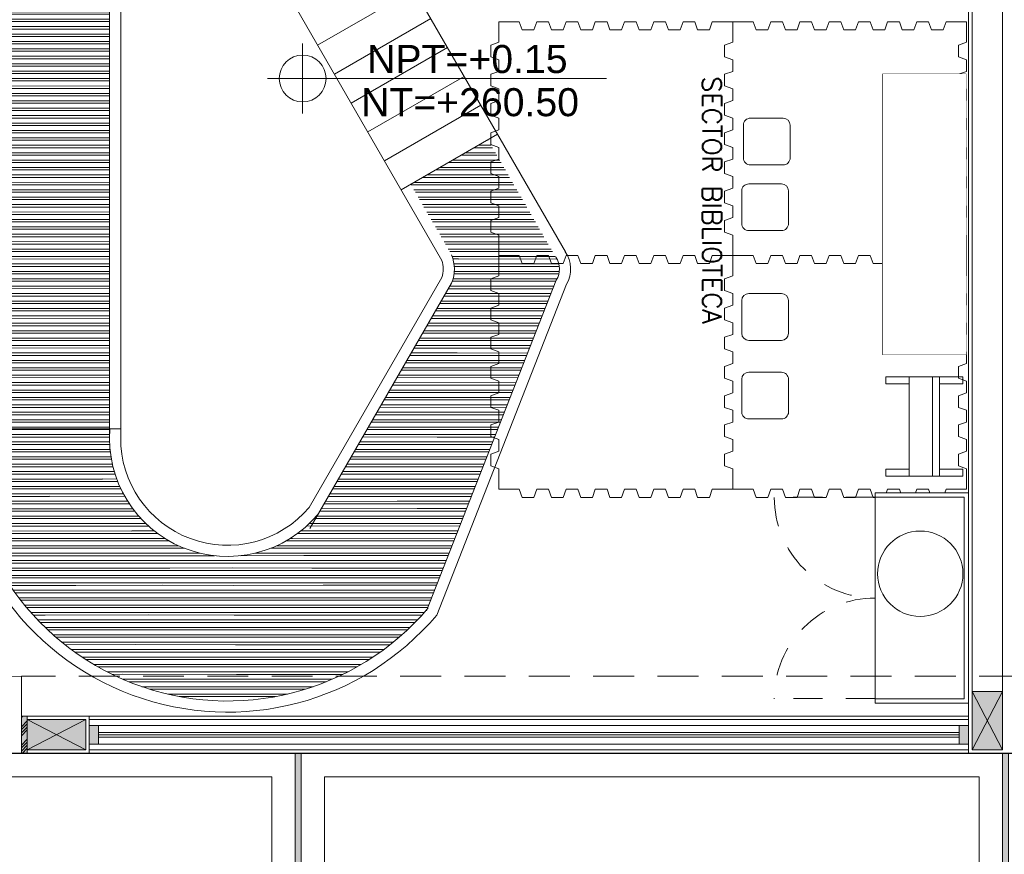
# Model space of a CAD drawing. Header units: millimetres. Extents: x -8931983 to 9630244, y 4 to 18563053.
# Tile 173 of 256: x 349135.9 to 349140.11, y 9281957.44 to 9281961.01. Entities that reach past the tile are written whole.
import ezdxf

# ---------------------------------------------------------------- set-up
doc = ezdxf.new("R2010")
doc.units = ezdxf.units.MM
doc.set_wipeout_variables(frame=1)
doc.linetypes.add('CONTINUA', pattern=[0])
doc.linetypes.add('DASHED2', pattern=[0.375, 0.25, -0.125])
for name, color, linetype, lineweight in [('.', 7, 'Continuous', 0), ('01_MOBILIARIO NUEVO', 220, 'Continuous', 0), ('0_PROYECCIONES 1', 1, 'DASHED2', 0), ('0_VANOS', 30, 'Continuous', 9), ('Ale-Simbologia vanos PV-8', 12, 'Continuous', 0), ('calidad de linea', 254, 'Continuous', 0), ('COLUMNETAS TOP', 253, 'Continuous', 0), ('G-ANNO-DIMS', 7, 'Continuous', 5), ('JUNTAS DE DILATACIÓN', 160, 'CONTINUA', 9), ('MURO', 133, 'Continuous', 15), ('TARRAJEO', 32, 'Continuous', 0), ('TEXTO AMBIENTES', 7, 'Continuous', 30), ('textos 1', 4, 'Continuous', 40), ('vereda', 254, 'Continuous', 5)]:
    doc.layers.add(name, color=color, linetype=linetype, lineweight=lineweight)
doc.layers.add('0_TEXTURA PISOS', color=252, linetype='Continuous', lineweight=0, true_color=0x8c8c8c)
doc.layers.add('P_MOBILIARIO', color=251, linetype='Continuous', lineweight=5, true_color=0x6b6b6b)
doc.styles.add('Arial', font='romans.shx', dxfattribs={"height": 0.75})
doc.styles.add('Arial_1', font='arial.ttf', dxfattribs={"height": 0.15})
pattern_1 = [(300, (3929.807847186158, 1611.061425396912), (0.0577422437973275, 0.0333375), []), (300, (3929.799712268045, 1611.031065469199), (0.0577422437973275, 0.0333375), [])]

# ---------------------------------------------------------------- blocks, each defined once
blk = doc.blocks.new('tt')
at = {"layer": 'P_MOBILIARIO'}
for p, q in [((1473.054085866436, 1208.799828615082), (1474.224085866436, 1208.799828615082)), ((1474.224085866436, 1208.754228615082), (1473.054085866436, 1208.754228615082))]:
    blk.add_line(p, q, dxfattribs=at)
for points in [[(1473.039085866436, 1208.811828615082), (1474.239085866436, 1208.811828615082), (1474.239085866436, 1208.454228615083), (1473.039085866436, 1208.454228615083)], [(1473.039085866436, 1208.811828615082), (1473.054085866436, 1208.811828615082), (1473.054085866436, 1208.454228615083), (1473.039085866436, 1208.454228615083)], [(1474.224085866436, 1208.811828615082), (1474.239085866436, 1208.811828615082), (1474.239085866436, 1208.454228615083), (1474.224085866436, 1208.454228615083)]]:
    blk.add_lwpolyline(points, close=True, dxfattribs=at)
for points in [[(1473.054085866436, 1208.721828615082), (1473.039085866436, 1208.721828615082)], [(1473.054085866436, 1208.742228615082), (1474.224085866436, 1208.742228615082)], [(1474.239085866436, 1208.721828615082), (1474.224085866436, 1208.721828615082)], [(1474.224085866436, 1208.696628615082), (1473.054085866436, 1208.696628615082)], [(1473.054085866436, 1208.684628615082), (1474.224085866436, 1208.684628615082)], [(1474.224085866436, 1208.639028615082), (1473.054085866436, 1208.639028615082)], [(1473.054085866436, 1208.627028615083), (1474.224085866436, 1208.627028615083)], [(1474.224085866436, 1208.581428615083), (1473.054085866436, 1208.581428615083)], [(1473.054085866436, 1208.569428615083), (1474.224085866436, 1208.569428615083)], [(1474.224085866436, 1208.523828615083), (1473.054085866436, 1208.523828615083)], [(1473.054085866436, 1208.511828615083), (1474.224085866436, 1208.511828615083)], [(1474.224085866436, 1208.466228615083), (1473.054085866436, 1208.466228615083)], [(1473.054085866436, 1208.454228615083), (1474.224085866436, 1208.454228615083)]]:
    blk.add_lwpolyline(points, dxfattribs=at)
blk.add_wipeout([(1473.039085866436, 1208.811828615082), (1474.2390858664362, 1208.811828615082), (1474.2390858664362, 1208.4542286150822), (1473.039085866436, 1208.4542286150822)]).dxf.layer = 'P_MOBILIARIO'
blk = doc.blocks.new('gb h')
at = {"layer": 'P_MOBILIARIO'}
for points in [[(28.1661471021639, 7.765176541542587), (28.1661471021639, 7.865176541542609), (28.19614710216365, 7.865176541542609), (28.19614710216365, 7.765176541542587)], [(28.56114710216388, 7.765176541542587), (28.56114710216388, 7.865176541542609), (28.59114710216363, 7.865176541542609), (28.59114710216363, 7.765176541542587)], [(28.1661471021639, 7.665176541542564), (28.1661471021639, 7.765176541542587), (28.59114710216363, 7.765176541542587), (28.59114710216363, 7.665176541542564)], [(28.1661471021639, 7.665176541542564), (28.1661471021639, 7.635176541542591), (28.59114710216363, 7.635176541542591), (28.59114710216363, 7.665176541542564), (28.1661471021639, 7.665176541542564)], [(28.1661471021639, 7.635176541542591), (28.1661471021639, 7.535176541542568), (28.19614710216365, 7.535176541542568), (28.19614710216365, 7.635176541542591)], [(28.56114710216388, 7.635176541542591), (28.56114710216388, 7.535176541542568), (28.59114710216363, 7.535176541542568), (28.59114710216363, 7.635176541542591)]]:
    blk.add_lwpolyline(points, dxfattribs=at)
blk = doc.blocks.new('mueble 6 cajones')
blk.add_wipeout([(0, 7.4495964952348e-14), (0, -0.39999999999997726), (0.900000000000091, -0.39999999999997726), (0.900000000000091, 7.4495964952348e-14)]).dxf.layer = 'P_MOBILIARIO'
at = {"layer": 'P_MOBILIARIO', "linetype": 'DASHED2', "ltscale": 0.5}
for p, q in [((0.0189999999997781, -0.3999999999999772), (0.0189999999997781, -0.8310000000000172)), ((0.8802850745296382, -0.3992855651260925), (0.8802850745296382, -0.8302855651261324))]:
    blk.add_line(p, q, dxfattribs=at)
at = {"layer": 'P_MOBILIARIO'}
blk.add_lwpolyline([(0, 0), (0.900000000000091, 0), (0.900000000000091, -0.3999999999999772), (0, -0.3999999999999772)], close=True, dxfattribs=at)
blk.add_lwpolyline([(0.0189999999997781, -0.3999999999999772), (0.0189999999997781, -0.0190000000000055), (0.8810000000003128, -0.0190000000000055), (0.8810000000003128, -0.3999999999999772)], dxfattribs=at)
at = {"layer": 'P_MOBILIARIO', "linetype": 'DASHED2', "ltscale": 0.5}
for centre, start, end in [((0.019714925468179, -0.4007144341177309), 269.9605949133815, 0.0951323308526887), ((0.8802850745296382, -0.4007144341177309), 179.9048676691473, 270.0394050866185)]:
    blk.add_arc(centre, 0.4302856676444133, start, end, dxfattribs=at)
blk = doc.blocks.new('EDTHH')
at = {"layer": '01_MOBILIARIO NUEVO', "color": 252, "lineweight": 0, "true_color": 0x939598, "elevation": -4952.918488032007}
for points in [[(-38.88656233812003, 76.58396591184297), (-38.88656233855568, 76.6714659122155), (-38.92156233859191, 76.6839659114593), (-38.92156233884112, 76.73396591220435), (-38.88656233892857, 76.74646591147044), (-38.88656233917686, 76.7964659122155), (-38.92156233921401, 76.8089659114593), (-38.92156233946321, 76.85896591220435), (-38.88656233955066, 76.87146591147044), (-38.88656233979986, 76.9214659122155), (-38.9215623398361, 76.9339659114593), (-38.92156234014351, 76.98396591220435), (-38.88656234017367, 76.99646591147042), (-38.88656234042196, 77.0464659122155), (-38.92156234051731, 77.0589659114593), (-38.92156234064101, 77.08396591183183), (-38.92156234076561, 77.10896591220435), (-38.88656234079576, 77.12146591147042), (-38.88656234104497, 77.1714659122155), (-38.9215623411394, 77.1839659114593), (-38.9215623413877, 77.23396591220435), (-38.88656234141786, 77.24646591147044), (-38.88656234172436, 77.2964659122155), (-38.9215623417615, 77.3089659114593), (-38.92156234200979, 77.35896591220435), (-38.88656234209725, 77.37146591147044), (-38.88656234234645, 77.4214659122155), (-38.9215623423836, 77.4339659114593), (-38.9215623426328, 77.48396591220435), (-38.88656234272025, 77.49646591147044), (-38.88656233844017, 77.58396591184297), (-38.97406233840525, 77.583965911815), (-38.98656233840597, 77.5489659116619), (-39.03656233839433, 77.5489659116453), (-39.04906233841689, 77.58396591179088), (-39.09906233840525, 77.58396591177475), (-39.11156233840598, 77.54896591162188), (-39.16156233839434, 77.54896591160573), (-39.17406233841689, 77.5839659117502), (-39.22406233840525, 77.58396591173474), (-39.23656233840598, 77.54896591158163), (-39.28656233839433, 77.54896591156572), (-39.29906233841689, 77.58396591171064), (-39.34906233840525, 77.58396591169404), (-39.36156233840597, 77.54896591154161), (-39.38656233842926, 77.54896591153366), (-39.41156233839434, 77.54896591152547), (-39.42406233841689, 77.58396591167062), (-39.47406233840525, 77.58396591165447), (-39.48656233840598, 77.54896591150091), (-39.53656233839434, 77.54896591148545), (-39.54906233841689, 77.58396591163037), (-39.59906233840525, 77.58396591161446), (-39.61156233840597, 77.54896591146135), (-39.66156233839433, 77.54896591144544), (-39.67406233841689, 77.58396591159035), (-39.72406233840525, 77.58396591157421), (-39.73656233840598, 77.54896591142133), (-39.78656233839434, 77.54896591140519), (-39.79906233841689, 77.58396591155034), (-39.88656233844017, 77.58396591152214), (-39.88656233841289, 77.49646591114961), (-39.92156233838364, 77.48396591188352), (-39.92156233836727, 77.43396591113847), (-39.88656233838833, 77.42146591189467), (-39.88656233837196, 77.37146591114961), (-39.92156233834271, 77.35896591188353), (-39.92156233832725, 77.30896591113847), (-39.88656233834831, 77.29646591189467), (-39.88656233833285, 77.24646591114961), (-39.92156233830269, 77.23396591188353), (-39.92156233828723, 77.18396591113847), (-39.88656233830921, 77.17146591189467), (-39.88656233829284, 77.12146591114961), (-39.92156233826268, 77.10896591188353), (-39.92156233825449, 77.083965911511), (-39.92156233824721, 77.05896591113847), (-39.88656233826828, 77.04646591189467), (-39.88656233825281, 76.99646591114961), (-39.92156233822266, 76.98396591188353), (-39.92156233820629, 76.93396591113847), (-39.88656233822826, 76.92146591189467), (-39.88656233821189, 76.87146591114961), (-39.92156233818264, 76.85896591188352), (-39.92156233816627, 76.80896591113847), (-39.88656233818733, 76.79646591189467), (-39.88656233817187, 76.74646591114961), (-39.92156233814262, 76.73396591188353), (-39.92156233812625, 76.68396591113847), (-39.88656233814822, 76.67146591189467), (-39.88656233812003, 76.58396591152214), (-39.79906233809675, 76.58396591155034), (-39.78656233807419, 76.54896591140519), (-39.73656233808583, 76.54896591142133), (-39.72406233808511, 76.58396591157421), (-39.67406233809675, 76.58396591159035), (-39.66156233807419, 76.54896591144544), (-39.61156233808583, 76.54896591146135), (-39.5990623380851, 76.58396591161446), (-39.54906233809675, 76.58396591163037), (-39.53656233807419, 76.54896591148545), (-39.48656233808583, 76.54896591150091), (-39.47406233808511, 76.58396591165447), (-39.42406233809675, 76.5839659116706), (-39.41156233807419, 76.54896591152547), (-39.38656233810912, 76.54896591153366), (-39.36156233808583, 76.54896591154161), (-39.34906233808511, 76.58396591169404), (-39.29906233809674, 76.58396591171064), (-39.28656233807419, 76.54896591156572), (-39.23656233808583, 76.54896591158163), (-39.22406233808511, 76.58396591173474), (-39.17406233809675, 76.58396591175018), (-39.16156233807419, 76.54896591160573), (-39.11156233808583, 76.54896591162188), (-39.09906233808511, 76.58396591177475), (-39.04906233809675, 76.5839659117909), (-39.03656233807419, 76.5489659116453), (-38.98656233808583, 76.5489659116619), (-38.9740623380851, 76.58396591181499)], [(-37.88656234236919, 76.58396591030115), (-37.88656234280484, 76.67146591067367), (-37.92156234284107, 76.68396590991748), (-37.92156234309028, 76.73396591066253), (-37.88656234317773, 76.74646590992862), (-37.88656234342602, 76.79646591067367), (-37.92156234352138, 76.80896590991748), (-37.92156234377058, 76.85896591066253), (-37.88656234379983, 76.87146590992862), (-37.88656234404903, 76.92146591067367), (-37.92156234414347, 76.93396590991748), (-37.92156234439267, 76.98396591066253), (-37.88656234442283, 76.99646590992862), (-37.88656234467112, 77.04646591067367), (-37.92156234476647, 77.05896590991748), (-37.92156234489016, 77.08396591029), (-37.92156234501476, 77.10896591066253), (-37.88656234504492, 77.12146590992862), (-37.88656234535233, 77.17146591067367), (-37.92156234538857, 77.18396590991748), (-37.92156234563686, 77.23396591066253), (-37.88656234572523, 77.24646590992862), (-37.88656234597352, 77.29646591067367), (-37.92156234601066, 77.30896590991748), (-37.92156234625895, 77.35896591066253), (-37.88656234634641, 77.37146590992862), (-37.88656234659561, 77.42146591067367), (-37.92156234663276, 77.43396590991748), (-37.92156234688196, 77.48396591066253), (-37.88656234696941, 77.49646590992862), (-37.88656234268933, 77.58396591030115), (-37.97406234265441, 77.58396591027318), (-37.98656234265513, 77.54896591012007), (-38.03656234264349, 77.54896591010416), (-38.04906234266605, 77.58396591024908), (-38.0990623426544, 77.58396591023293), (-38.11156234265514, 77.54896591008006), (-38.16156234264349, 77.54896591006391), (-38.17406234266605, 77.58396591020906), (-38.22406234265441, 77.58396591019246), (-38.23656234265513, 77.54896591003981), (-38.28656234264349, 77.5489659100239), (-38.29906234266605, 77.58396591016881), (-38.34906234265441, 77.5839659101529), (-38.36156234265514, 77.5489659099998), (-38.38656234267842, 77.54896590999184), (-38.41156234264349, 77.54896590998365), (-38.42406234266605, 77.5839659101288), (-38.47406234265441, 77.58396591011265), (-38.48656234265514, 77.54896590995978), (-38.53656234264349, 77.54896590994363), (-38.54906234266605, 77.58396591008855), (-38.59906234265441, 77.58396591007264), (-38.61156234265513, 77.54896590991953), (-38.66156234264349, 77.54896590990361), (-38.67406234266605, 77.58396591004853), (-38.7240623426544, 77.58396591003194), (-38.73656234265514, 77.54896590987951), (-38.78656234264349, 77.54896590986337), (-38.79906234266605, 77.58396591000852), (-38.88656234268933, 77.58396590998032), (-38.88656234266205, 77.49646590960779), (-38.9215623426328, 77.48396591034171), (-38.92156234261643, 77.43396590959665), (-38.88656234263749, 77.42146591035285), (-38.88656234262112, 77.37146590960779), (-38.92156234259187, 77.35896591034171), (-38.92156234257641, 77.30896590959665), (-38.88656234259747, 77.29646591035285), (-38.88656234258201, 77.24646590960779), (-38.92156234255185, 77.23396591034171), (-38.92156234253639, 77.18396590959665), (-38.88656234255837, 77.17146591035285), (-38.88656234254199, 77.12146590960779), (-38.92156234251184, 77.1089659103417), (-38.92156234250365, 77.08396590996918), (-38.92156234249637, 77.05896590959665), (-38.88656234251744, 77.04646591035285), (-38.88656234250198, 76.99646590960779), (-38.92156234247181, 76.98396591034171), (-38.92156234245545, 76.93396590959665), (-38.88656234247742, 76.92146591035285), (-38.88656234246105, 76.87146590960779), (-38.9215623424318, 76.85896591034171), (-38.92156234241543, 76.80896590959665), (-38.88656234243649, 76.79646591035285), (-38.88656234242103, 76.74646590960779), (-38.92156234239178, 76.73396591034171), (-38.92156234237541, 76.68396590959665), (-38.88656234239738, 76.67146591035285), (-38.88656234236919, 76.58396590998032), (-38.79906234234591, 76.58396591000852), (-38.78656234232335, 76.54896590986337), (-38.73656234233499, 76.54896590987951), (-38.72406234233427, 76.58396591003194), (-38.67406234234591, 76.58396591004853), (-38.66156234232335, 76.54896590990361), (-38.61156234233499, 76.54896590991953), (-38.59906234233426, 76.58396591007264), (-38.5490623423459, 76.58396591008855), (-38.53656234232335, 76.54896590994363), (-38.48656234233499, 76.54896590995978), (-38.47406234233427, 76.58396591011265), (-38.42406234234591, 76.5839659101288), (-38.41156234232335, 76.54896590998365), (-38.38656234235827, 76.54896590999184), (-38.36156234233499, 76.5489659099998), (-38.34906234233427, 76.58396591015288), (-38.29906234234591, 76.58396591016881), (-38.28656234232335, 76.5489659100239), (-38.23656234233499, 76.54896591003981), (-38.22406234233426, 76.58396591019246), (-38.17406234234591, 76.58396591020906), (-38.16156234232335, 76.54896591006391), (-38.11156234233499, 76.54896591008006), (-38.09906234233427, 76.58396591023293), (-38.04906234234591, 76.58396591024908), (-38.03656234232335, 76.54896591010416), (-37.98656234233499, 76.54896591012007), (-37.97406234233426, 76.58396591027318)], [(-38.88656233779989, 75.58396591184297), (-38.88656233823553, 75.6714659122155), (-38.92156233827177, 75.6839659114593), (-38.92156233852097, 75.73396591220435), (-38.88656233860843, 75.74646591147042), (-38.88656233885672, 75.7964659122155), (-38.92156233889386, 75.8089659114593), (-38.92156233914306, 75.85896591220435), (-38.88656233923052, 75.87146591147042), (-38.88656233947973, 75.9214659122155), (-38.92156233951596, 75.9339659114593), (-38.92156233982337, 75.98396591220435), (-38.88656233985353, 75.99646591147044), (-38.88656234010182, 76.0464659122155), (-38.92156234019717, 76.0589659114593), (-38.92156234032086, 76.08396591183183), (-38.92156234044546, 76.10896591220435), (-38.88656234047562, 76.12146591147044), (-38.88656234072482, 76.1714659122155), (-38.92156234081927, 76.1839659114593), (-38.92156234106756, 76.23396591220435), (-38.88656234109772, 76.24646591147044), (-38.88656234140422, 76.2964659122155), (-38.92156234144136, 76.3089659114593), (-38.92156234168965, 76.35896591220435), (-38.88656234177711, 76.37146591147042), (-38.88656234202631, 76.4214659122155), (-38.92156234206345, 76.4339659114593), (-38.92156234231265, 76.48396591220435), (-38.88656234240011, 76.49646591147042), (-38.88656233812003, 76.58396591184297), (-38.9740623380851, 76.58396591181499), (-38.98656233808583, 76.5489659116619), (-39.03656233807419, 76.5489659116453), (-39.04906233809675, 76.5839659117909), (-39.09906233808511, 76.58396591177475), (-39.11156233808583, 76.54896591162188), (-39.16156233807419, 76.54896591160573), (-39.17406233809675, 76.58396591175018), (-39.22406233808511, 76.58396591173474), (-39.23656233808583, 76.54896591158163), (-39.28656233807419, 76.54896591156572), (-39.29906233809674, 76.58396591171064), (-39.34906233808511, 76.58396591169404), (-39.36156233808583, 76.54896591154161), (-39.38656233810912, 76.54896591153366), (-39.41156233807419, 76.54896591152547), (-39.42406233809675, 76.5839659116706), (-39.47406233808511, 76.58396591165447), (-39.48656233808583, 76.54896591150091), (-39.53656233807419, 76.54896591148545), (-39.54906233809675, 76.58396591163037), (-39.5990623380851, 76.58396591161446), (-39.61156233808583, 76.54896591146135), (-39.66156233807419, 76.54896591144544), (-39.67406233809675, 76.58396591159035), (-39.72406233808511, 76.58396591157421), (-39.73656233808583, 76.54896591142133), (-39.78656233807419, 76.54896591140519), (-39.79906233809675, 76.58396591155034), (-39.88656233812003, 76.58396591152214), (-39.88656233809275, 76.49646591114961), (-39.9215623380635, 76.48396591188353), (-39.92156233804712, 76.43396591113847), (-39.88656233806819, 76.42146591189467), (-39.88656233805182, 76.37146591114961), (-39.92156233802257, 76.35896591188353), (-39.92156233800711, 76.30896591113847), (-39.88656233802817, 76.29646591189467), (-39.88656233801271, 76.24646591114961), (-39.92156233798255, 76.23396591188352), (-39.92156233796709, 76.18396591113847), (-39.88656233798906, 76.17146591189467), (-39.88656233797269, 76.12146591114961), (-39.92156233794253, 76.10896591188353), (-39.92156233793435, 76.083965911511), (-39.92156233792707, 76.05896591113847), (-39.88656233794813, 76.04646591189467), (-39.88656233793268, 75.99646591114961), (-39.92156233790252, 75.98396591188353), (-39.92156233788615, 75.93396591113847), (-39.88656233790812, 75.92146591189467), (-39.88656233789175, 75.87146591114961), (-39.9215623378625, 75.85896591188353), (-39.92156233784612, 75.80896591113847), (-39.88656233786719, 75.79646591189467), (-39.88656233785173, 75.74646591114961), (-39.92156233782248, 75.73396591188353), (-39.92156233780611, 75.68396591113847), (-39.88656233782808, 75.67146591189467), (-39.88656233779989, 75.58396591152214), (-39.7990623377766, 75.58396591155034), (-39.78656233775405, 75.54896591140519), (-39.73656233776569, 75.54896591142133), (-39.72406233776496, 75.58396591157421), (-39.67406233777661, 75.58396591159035), (-39.66156233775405, 75.54896591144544), (-39.61156233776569, 75.54896591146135), (-39.59906233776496, 75.58396591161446), (-39.54906233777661, 75.58396591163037), (-39.53656233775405, 75.54896591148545), (-39.48656233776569, 75.54896591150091), (-39.47406233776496, 75.58396591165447), (-39.4240623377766, 75.58396591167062), (-39.41156233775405, 75.54896591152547), (-39.38656233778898, 75.54896591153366), (-39.36156233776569, 75.54896591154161), (-39.34906233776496, 75.58396591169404), (-39.29906233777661, 75.58396591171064), (-39.28656233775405, 75.54896591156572), (-39.23656233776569, 75.54896591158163), (-39.22406233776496, 75.58396591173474), (-39.1740623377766, 75.5839659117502), (-39.16156233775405, 75.54896591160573), (-39.11156233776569, 75.54896591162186), (-39.09906233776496, 75.58396591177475), (-39.04906233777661, 75.58396591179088), (-39.03656233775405, 75.5489659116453), (-38.98656233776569, 75.5489659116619), (-38.97406233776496, 75.583965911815)], [(-37.88656234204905, 75.58396591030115), (-37.88656234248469, 75.67146591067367), (-37.92156234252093, 75.68396590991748), (-37.92156234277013, 75.73396591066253), (-37.88656234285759, 75.74646590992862), (-37.88656234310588, 75.79646591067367), (-37.92156234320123, 75.80896590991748), (-37.92156234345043, 75.85896591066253), (-37.88656234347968, 75.87146590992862), (-37.88656234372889, 75.92146591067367), (-37.92156234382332, 75.93396590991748), (-37.92156234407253, 75.98396591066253), (-37.88656234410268, 75.99646590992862), (-37.88656234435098, 76.04646591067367), (-37.92156234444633, 76.05896590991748), (-37.92156234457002, 76.08396591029), (-37.92156234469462, 76.10896591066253), (-37.88656234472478, 76.12146590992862), (-37.88656234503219, 76.17146591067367), (-37.92156234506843, 76.18396590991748), (-37.92156234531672, 76.23396591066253), (-37.88656234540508, 76.24646590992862), (-37.88656234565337, 76.29646591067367), (-37.92156234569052, 76.30896590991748), (-37.92156234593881, 76.35896591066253), (-37.88656234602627, 76.37146590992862), (-37.88656234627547, 76.42146591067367), (-37.92156234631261, 76.43396590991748), (-37.92156234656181, 76.48396591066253), (-37.88656234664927, 76.49646590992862), (-37.88656234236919, 76.58396591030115), (-37.97406234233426, 76.58396591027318), (-37.98656234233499, 76.54896591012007), (-38.03656234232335, 76.54896591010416), (-38.04906234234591, 76.58396591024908), (-38.09906234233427, 76.58396591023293), (-38.11156234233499, 76.54896591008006), (-38.16156234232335, 76.54896591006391), (-38.17406234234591, 76.58396591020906), (-38.22406234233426, 76.58396591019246), (-38.23656234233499, 76.54896591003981), (-38.28656234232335, 76.5489659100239), (-38.29906234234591, 76.58396591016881), (-38.34906234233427, 76.58396591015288), (-38.36156234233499, 76.5489659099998), (-38.38656234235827, 76.54896590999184), (-38.41156234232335, 76.54896590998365), (-38.42406234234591, 76.5839659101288), (-38.47406234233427, 76.58396591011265), (-38.48656234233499, 76.54896590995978), (-38.53656234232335, 76.54896590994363), (-38.5490623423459, 76.58396591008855), (-38.59906234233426, 76.58396591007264), (-38.61156234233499, 76.54896590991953), (-38.66156234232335, 76.54896590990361), (-38.67406234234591, 76.58396591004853), (-38.72406234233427, 76.58396591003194), (-38.73656234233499, 76.54896590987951), (-38.78656234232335, 76.54896590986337), (-38.79906234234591, 76.58396591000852), (-38.88656234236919, 76.58396590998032), (-38.8865623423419, 76.49646590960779), (-38.92156234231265, 76.4839659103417), (-38.92156234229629, 76.43396590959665), (-38.88656234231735, 76.42146591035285), (-38.88656234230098, 76.37146590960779), (-38.92156234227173, 76.35896591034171), (-38.92156234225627, 76.30896590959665), (-38.88656234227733, 76.29646591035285), (-38.88656234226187, 76.24646590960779), (-38.92156234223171, 76.23396591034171), (-38.92156234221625, 76.18396590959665), (-38.88656234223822, 76.17146591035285), (-38.88656234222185, 76.12146590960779), (-38.92156234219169, 76.10896591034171), (-38.92156234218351, 76.08396590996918), (-38.92156234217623, 76.05896590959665), (-38.88656234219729, 76.04646591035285), (-38.88656234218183, 75.99646590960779), (-38.92156234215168, 75.98396591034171), (-38.9215623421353, 75.93396590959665), (-38.88656234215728, 75.92146591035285), (-38.88656234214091, 75.87146590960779), (-38.92156234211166, 75.8589659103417), (-38.92156234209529, 75.80896590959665), (-38.88656234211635, 75.79646591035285), (-38.88656234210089, 75.74646590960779), (-38.92156234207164, 75.73396591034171), (-38.92156234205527, 75.68396590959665), (-38.88656234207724, 75.67146591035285), (-38.88656234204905, 75.58396590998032), (-38.79906234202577, 75.58396591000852), (-38.78656234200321, 75.54896590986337), (-38.73656234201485, 75.54896590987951), (-38.72406234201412, 75.58396591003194), (-38.67406234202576, 75.58396591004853), (-38.66156234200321, 75.54896590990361), (-38.61156234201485, 75.54896590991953), (-38.59906234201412, 75.58396591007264), (-38.54906234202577, 75.58396591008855), (-38.53656234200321, 75.54896590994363), (-38.48656234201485, 75.54896590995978), (-38.47406234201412, 75.58396591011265), (-38.42406234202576, 75.5839659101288), (-38.41156234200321, 75.54896590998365), (-38.38656234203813, 75.54896590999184), (-38.36156234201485, 75.5489659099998), (-38.34906234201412, 75.5839659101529), (-38.29906234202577, 75.58396591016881), (-38.28656234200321, 75.5489659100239), (-38.23656234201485, 75.54896591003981), (-38.22406234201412, 75.58396591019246), (-38.17406234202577, 75.58396591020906), (-38.16156234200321, 75.54896591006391), (-38.11156234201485, 75.54896591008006), (-38.09906234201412, 75.58396591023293), (-38.04906234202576, 75.58396591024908), (-38.03656234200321, 75.54896591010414), (-37.98656234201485, 75.54896591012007), (-37.97406234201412, 75.58396591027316)]]:
    blk.add_lwpolyline(points, close=True, dxfattribs=at)
at = {"layer": 'P_MOBILIARIO', "color": 252, "lineweight": 0, "true_color": 0x939598, "elevation": -4952.918488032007}
for points in [[(-39.41612703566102, 76.62245760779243), (-39.55612703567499, 76.6224576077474, -0.4142135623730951), (-39.58612703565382, 76.6524576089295), (-39.58612703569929, 76.7924576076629, -0.4142135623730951), (-39.55612703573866, 76.822457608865), (-39.41612703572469, 76.82245760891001, -0.4142135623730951), (-39.38612703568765, 76.79245760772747), (-39.38612703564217, 76.65245760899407, -0.4142135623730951)], [(-39.07963998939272, 76.62245760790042), (-39.21963998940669, 76.62245760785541, -0.4142135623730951), (-39.24963998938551, 76.65245760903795), (-39.24963998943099, 76.79245760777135, -0.4142135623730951), (-39.21963998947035, 76.822457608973), (-39.07963998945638, 76.82245760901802, -0.4142135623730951), (-39.04963998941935, 76.79245760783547), (-39.04963998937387, 76.65245760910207, -0.4142135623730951)], [(-38.61027298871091, 76.62245760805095), (-38.75027298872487, 76.62245760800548, -0.4142135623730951), (-38.78027298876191, 76.65245760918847), (-38.78027298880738, 76.79245760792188, -0.4142135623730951), (-38.75027298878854, 76.82245760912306), (-38.61027298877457, 76.82245760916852, -0.4142135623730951), (-38.58027298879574, 76.792457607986), (-38.58027298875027, 76.6524576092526, -0.4142135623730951)], [(-38.32912094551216, 76.62959454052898), (-38.46912094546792, 76.62959454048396, -0.4142135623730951), (-38.49912094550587, 76.6595945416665), (-38.49912094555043, 76.79959454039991, -0.4142135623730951), (-38.4691209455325, 76.82959454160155), (-38.32912094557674, 76.82959454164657, -0.4142135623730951), (-38.29912094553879, 76.79959454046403), (-38.29912094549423, 76.65959454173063, -0.4142135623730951)]]:
    blk.add_lwpolyline(points, format="xyb", close=True, dxfattribs=at)
at = {"layer": '01_MOBILIARIO NUEVO', "color": 252, "lineweight": 0, "true_color": 0x939598, "xscale": -1, "rotation": 180}
blk.add_blockref('gb h', (-67.99682105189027, 85.10340791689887, 0.781389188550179), dxfattribs=at)
at = {"layer": '01_MOBILIARIO NUEVO', "color": 252, "lineweight": 0, "true_color": 0x939598, "xscale": -1}
blk.add_blockref('mueble 6 cajones', (-39.90226956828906, 77.59254040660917, -0.1800668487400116), dxfattribs=at)
at = {"layer": '01_MOBILIARIO NUEVO', "color": 252, "linetype": 'ByBlock', "lineweight": 0, "true_color": 0x939598}
blk.add_blockref('tt', (-1512.349607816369, -1131.229288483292, -0.1800668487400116), dxfattribs=at)
at = {"layer": 'Ale-Simbologia vanos PV-8', "color": 252, "lineweight": 0, "true_color": 0x939598}
blk.add_circle((-40.24800783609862, 77.38585164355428), 0.1826024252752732, dxfattribs=at)
blk = doc.blocks.new('GUSANO')
at = {"layer": 'calidad de linea', "lineweight": 0}
h = blk.add_hatch(dxfattribs=at)
h.set_pattern_fill('ANSI32', color=50, scale=0.007, angle=255, style=0)
h.set_pattern_definition(pattern_1)
h.paths.add_polyline_path([(3974.992054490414, 1583.721597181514, 0.0717088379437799), (3974.354345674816, 1583.938318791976), (3973.547225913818, 1583.816535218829), (3973.7435821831, 1582.663257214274), (3974.099745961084, 1582.663257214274, -0.0756109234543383), (3974.402408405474, 1582.563012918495)])
h = blk.add_hatch(dxfattribs=at)
h.set_pattern_fill('ANSI32', color=5, scale=0.007, angle=255, style=0)
h.set_pattern_definition(pattern_1)
h.paths.add_polyline_path([(3973.547225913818, 1583.816535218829), (3972.869087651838, 1583.714213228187), (3973.089638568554, 1582.663257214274), (3973.7435821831, 1582.663257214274)])
h = blk.add_hatch(dxfattribs=at)
h.set_pattern_fill('ANSI32', color=20, scale=0.007, angle=255, style=0)
h.set_pattern_definition(pattern_1)
h.paths.add_polyline_path([(3972.343233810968, 1582.663257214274), (3973.089638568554, 1582.663257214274), (3972.869087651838, 1583.714213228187), (3972.036030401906, 1583.588516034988)])
h = blk.add_hatch(dxfattribs=at)
h.set_pattern_fill('ANSI32', color=5, scale=0.007, angle=255, style=0)
h.set_pattern_definition(pattern_1)
h.paths.add_polyline_path([(3974.992054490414, 1583.721597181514), (3974.402408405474, 1582.563012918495, -0.1353575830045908), (3974.818741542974, 1582.18297707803), (3975.918883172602, 1582.875572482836, 0.1353575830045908)])
h = blk.add_hatch(dxfattribs=at)
h.set_pattern_fill('ANSI32', color=5, scale=0.007, angle=255, style=0)
h.set_pattern_definition(pattern_1)
h.paths.add_polyline_path([(3971.213296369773, 1583.464376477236, 0.2998287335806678), (3971.036361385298, 1583.357851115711), (3970.914291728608, 1583.146420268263), (3971.520857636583, 1582.574854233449, -0.1573623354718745), (3971.705984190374, 1582.663257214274), (3972.343233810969, 1582.663257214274), (3972.036030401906, 1583.588516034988)])
h = blk.add_hatch(dxfattribs=at)
h.set_pattern_fill('ANSI32', color=3, scale=0.007, angle=255, style=0)
h.set_pattern_definition(pattern_1)
h.paths.add_polyline_path([(3970.914291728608, 1583.146420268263), (3970.426109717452, 1582.300864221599), (3971.118930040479, 1581.900864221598), (3971.48522239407, 1582.535301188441, -0.0399134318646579), (3971.520857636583, 1582.574854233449)])
h = blk.add_hatch(dxfattribs=at)
h.set_pattern_fill('ANSI32', color=50, scale=0.007, angle=255, style=0)
h.set_pattern_definition(pattern_1)
h.paths.add_polyline_path([(3975.918883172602, 1582.875572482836), (3974.818741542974, 1582.18297707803, -0.1149712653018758), (3974.976008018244, 1581.72818640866), (3976.268985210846, 1581.863130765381, 0.1149712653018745)])
h = blk.add_hatch(dxfattribs=at)
h.set_pattern_fill('ANSI32', color=20, scale=0.007, angle=255, style=0)
h.set_pattern_definition(pattern_1)
h.paths.add_polyline_path([(3976.268985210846, 1581.863130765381), (3974.976008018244, 1581.72818640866, -0.0958180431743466), (3974.940996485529, 1581.327058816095), (3976.191043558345, 1580.970152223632, 0.0958180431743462)])
h = blk.add_hatch(dxfattribs=at)
h.set_pattern_fill('ANSI32', color=5, scale=0.007, angle=255, style=0)
h.set_pattern_definition(pattern_1)
h.paths.add_polyline_path([(3976.191043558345, 1580.970152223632), (3974.940996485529, 1581.327058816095, -0.1141764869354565), (3974.709547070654, 1580.908860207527), (3975.675797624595, 1580.039170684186, 0.1141764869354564)])
h = blk.add_hatch(dxfattribs=at)
h.set_pattern_fill('ANSI32', color=20, scale=0.007, angle=255, style=0)
h.set_pattern_definition(pattern_1)
h.paths.add_polyline_path([(3974.709547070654, 1580.908860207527, -0.0992931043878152), (3974.375094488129, 1580.659841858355), (3975.026065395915, 1579.532327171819, 0.0879599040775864), (3975.675797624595, 1580.039170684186)])
h = blk.add_hatch(dxfattribs=at)
h.set_pattern_fill('ANSI32', color=50, scale=0.007, angle=255, style=0)
h.set_pattern_definition(pattern_1)
h.paths.add_polyline_path([(3973.510807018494, 1580.156831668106), (3974.160807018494, 1579.030998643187), (3975.026832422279, 1579.530998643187), (3974.376832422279, 1580.656831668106)])
h = blk.add_hatch(dxfattribs=at)
h.set_pattern_fill('ANSI32', color=3, scale=0.007, angle=255, style=0)
h.set_pattern_definition(pattern_1)
h.paths.add_polyline_path([(3973.510807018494, 1580.156831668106), (3972.64478161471, 1579.656831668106), (3973.29478161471, 1578.530998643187), (3974.160807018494, 1579.030998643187)])
h = blk.add_hatch(dxfattribs=at)
h.set_pattern_fill('ANSI32', color=20, scale=0.007, angle=255, style=0)
h.set_pattern_definition(pattern_1)
h.paths.add_polyline_path([(3972.64478161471, 1579.656831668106), (3971.778756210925, 1579.156831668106), (3972.428756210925, 1578.030998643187), (3973.29478161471, 1578.530998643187)])
h = blk.add_hatch(dxfattribs=at)
h.set_pattern_fill('ANSI32', color=5, scale=0.007, angle=255, style=0)
h.set_pattern_definition(pattern_1)
h.paths.add_polyline_path([(3971.778756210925, 1579.156831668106), (3970.912730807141, 1578.656831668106), (3971.562730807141, 1577.530998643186), (3972.428756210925, 1578.030998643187)])
for p, q in [((3971.198376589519, 1583.563257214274), (3974.355925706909, 1584.039689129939)), ((3971.213296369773, 1583.464376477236), (3974.370845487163, 1583.940808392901)), ((3969.289507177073, 1580.532210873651), (3970.949758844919, 1583.407851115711)), ((3971.705984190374, 1582.663257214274), (3974.252925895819, 1582.663257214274)), ((3971.705984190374, 1582.563257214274), (3974.091069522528, 1582.563257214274)), ((3970.155532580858, 1580.032210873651), (3971.571824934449, 1582.485301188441)), ((3971.205532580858, 1581.850864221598), (3970.339507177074, 1582.350864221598)), ((3971.055532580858, 1581.591056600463), (3970.189507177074, 1582.091056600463)), ((3970.905532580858, 1581.331248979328), (3970.039507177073, 1581.831248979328)), ((3970.755532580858, 1581.071441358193), (3969.889507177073, 1581.571441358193)), ((3970.605532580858, 1580.811633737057), (3969.739507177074, 1581.311633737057)), ((3970.455532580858, 1580.551826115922), (3969.589507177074, 1581.051826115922)), ((3970.862730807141, 1578.743434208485), (3974.409727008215, 1580.791293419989)), ((3970.912730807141, 1578.656831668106), (3974.459727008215, 1580.704690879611)), ((3974.326832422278, 1580.743434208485), (3975.076832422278, 1579.444396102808))]:
    blk.add_line(p, q, dxfattribs=at)
for centre, radius, start, end in [((3973.921524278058, 1581.618132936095), 2.460211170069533, 299.4405129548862, 79.82991867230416), ((3973.921524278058, 1581.618132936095), 2.360211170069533, 297.9035144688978, 79.82991867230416), ((3971.198376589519, 1583.28690889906), 0.2752279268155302, 90, 154.059000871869), ((3971.205665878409, 1583.276846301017), 0.1876853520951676, 87.66995412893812, 154.4309189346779), ((3971.750388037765, 1582.33222996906), 0.3339921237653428, 97.64002480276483, 142.5541039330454), ((3971.762009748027, 1582.312420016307), 0.2570178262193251, 102.5906017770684, 137.7286389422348), ((3973.921524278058, 1581.618132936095), 0.9602111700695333, 299.4405129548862, 79.82991867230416)]:
    blk.add_arc(centre, radius, start, end, dxfattribs=at)
at = {"layer": 'calidad de linea', "color": 1, "lineweight": 0}
blk.add_arc((3973.921524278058, 1581.618132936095), 1.060211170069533, 295.3287332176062, 80.32262246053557, dxfattribs=at)
blk = doc.blocks.new('*U1787')
at = {"linetype": 'Continuous', "lineweight": 0, "true_color": 0xbebebe}
for points in [[(3037.252435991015, 1360.543106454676), (3037.212435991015, 1360.543106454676), (3037.212435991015, 1360.463106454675), (3037.252435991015, 1360.463106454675)], [(3040.972436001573, 1360.543106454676), (3040.932436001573, 1360.543106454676), (3040.932436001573, 1360.463106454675), (3040.972436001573, 1360.463106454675)]]:
    blk.add_hatch(color=9, dxfattribs=at).paths.add_polyline_path(points)
at = {"layer": '0_VANOS', "linetype": 'Continuous'}
for p, q in [((3037.252435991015, 1360.513106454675), (3040.932436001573, 1360.513106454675)), ((3037.252435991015, 1360.503106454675), (3040.932436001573, 1360.503106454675)), ((3037.252435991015, 1360.493106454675), (3040.932436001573, 1360.493106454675))]:
    blk.add_line(p, q, dxfattribs=at)
for points in [[(3037.212435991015, 1360.543106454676), (3037.212435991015, 1360.463106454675), (3037.252435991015, 1360.463106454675), (3037.252435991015, 1360.543106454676)], [(3037.252435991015, 1360.543106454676), (3040.932436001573, 1360.543106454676), (3040.932436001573, 1360.463106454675), (3037.252435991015, 1360.463106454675)], [(3040.932436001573, 1360.543106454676), (3040.932436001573, 1360.463106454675), (3040.972436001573, 1360.463106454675), (3040.972436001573, 1360.543106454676)]]:
    blk.add_lwpolyline(points, close=True, dxfattribs=at)
blk = doc.blocks.new('Cotas de elevación - M_Cota de elevación - Destino rellenado-517392-Nivel 1')
at = {"layer": 'G-ANNO-DIMS'}
for p, q in [((0, -0.0015), (0, 0.0015)), ((-0.0015, 0), (0.013, 0))]:
    blk.add_line(p, q, dxfattribs=at)
blk.add_circle((0, 0), 0.001, dxfattribs=at)
blk = doc.blocks.new('bloque sum pg')
at = {"layer": '.', "true_color": 0xadddf7, "transparency": 33554572}
h = blk.add_hatch(color=141, dxfattribs=at)
h.dxf.hatch_style = 1
h.paths.add_polyline_path([(-15.1750000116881, -30.67000000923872), (-15.20000001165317, -30.67000000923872), (-15.20000001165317, -30.83000000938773), (-15.1750000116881, -30.83000000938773)])
at = {"layer": 'COLUMNETAS TOP', "true_color": 0xc0c0c0}
blk.add_hatch(color=9, dxfattribs=at).paths.add_polyline_path([(-15.1750000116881, -30.68500000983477), (-14.9250000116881, -30.68500000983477), (-14.9250000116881, -30.81500000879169), (-15.1750000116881, -30.81500000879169)])
at = {"layer": 'JUNTAS DE DILATACIÓN'}
h = blk.add_hatch(dxfattribs=at)
h.set_pattern_fill('ANSI34', color=256, scale=0.0029, angle=0.0939636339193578)
h.set_pattern_definition([(45.09396363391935, (-5620.63586955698, -1563.81189498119), (-0.0391281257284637, 0.0389999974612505), []), (45.09396363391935, (-5620.622848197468, -1563.811873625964), (-0.0391281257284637, 0.0389999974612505), []), (45.09396363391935, (-5620.609826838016, -1563.811852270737), (-0.0391281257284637, 0.0389999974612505), []), (45.09396363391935, (-5620.596805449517, -1563.811830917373), (-0.0391281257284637, 0.0389999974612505), [])])
h.paths.add_polyline_path([(-15.20000001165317, -30.67000000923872), (-15.1750000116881, -30.67000000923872), (-15.1750000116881, -30.83000000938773), (-15.20000001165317, -30.83000000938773)])
at = {"layer": 'COLUMNETAS TOP'}
for p, q in [((-14.9250000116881, -30.68500000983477, -705.4664041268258), (-15.17500001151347, -30.81500001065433, -705.4664041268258)), ((-15.1750000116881, -30.68500000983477, -705.4664041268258), (-14.92500001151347, -30.81500001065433, -705.4664041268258))]:
    blk.add_line(p, q, dxfattribs=at)
at = {"layer": 'COLUMNETAS TOP', "elevation": -705.4664041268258}
blk.add_lwpolyline([(-15.1750000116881, -30.68500000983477), (-14.9250000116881, -30.68500000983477), (-14.9250000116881, -30.81500000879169), (-15.1750000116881, -30.81500000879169)], close=True, dxfattribs=at)
at = {"layer": 'JUNTAS DE DILATACIÓN', "elevation": -705.4664041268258}
blk.add_lwpolyline([(-15.20000001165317, -30.67000000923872), (-15.1750000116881, -30.67000000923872), (-15.1750000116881, -30.83000000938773), (-15.20000001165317, -30.83000000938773)], close=True, dxfattribs=at)
at = {"layer": 'MURO'}
for p, q in [((-11.0050003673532, -30.56500000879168, -20.54863760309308), (-11.00504560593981, -25.01499601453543, -20.54863760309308)), ((-14.91000001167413, -30.68500000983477, -705.4664041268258), (-11.15000001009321, -30.68500000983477, -20.54863760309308)), ((-14.91000001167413, -30.81500001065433, -705.4664041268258), (-11.15000000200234, -30.81500001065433, -20.54863760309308))]:
    blk.add_line(p, q, dxfattribs=at)
at = {"layer": 'TARRAJEO'}
for p, q in [((-14.91000001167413, -30.67000000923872, -705.4664041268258), (-11.15000001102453, -30.67000000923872, -20.54863760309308)), ((-11.15000000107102, -30.83000000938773, -20.54863760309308), (-11.15000000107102, -30.67000000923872, -20.54863760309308)), ((-14.91000001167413, -30.83000000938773, -705.4664041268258), (-11.15000000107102, -30.83000000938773, -20.54863760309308)), ((-11.15000000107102, -30.83000000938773, -20.54863760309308), (-10.99000000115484, -30.83000000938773, -20.54863760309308))]:
    blk.add_line(p, q, dxfattribs=at)
at = {"layer": 'TARRAJEO', "elevation": -705.4664041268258}
for points in [[(-15.1999999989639, -30.83031998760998), (-15.82999999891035, -30.8300000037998), (-15.82999999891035, -30.20031998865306), (-15.49999999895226, -30.20031998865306), (-15.49999999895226, -30.50000000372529), (-15.1999999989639, -30.50031998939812)], [(-15.1750000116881, -30.67000000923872), (-14.91000001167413, -30.67000000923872), (-14.91000001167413, -30.83000000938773), (-15.1750000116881, -30.83000000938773)]]:
    blk.add_lwpolyline(points, close=True, dxfattribs=at)
at = {"xscale": -1, "rotation": 270}
blk.add_blockref('EDTHH', (-88.74254041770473, 10.18692423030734, -20.36857075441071), dxfattribs=at)
at = {"layer": '0_VANOS'}
blk.add_blockref('*U1787', (-3052.122436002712, -1391.253106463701, -705.4664041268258), dxfattribs=at)
at = {"layer": 'COLUMNETAS TOP', "true_color": 0xc0c0c0}
blk.add_hatch(color=9, dxfattribs=at).paths.add_polyline_path([(-11.13500000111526, -30.56500000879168), (-11.13500000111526, -30.81500000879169), (-11.00500000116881, -30.81500000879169), (-11.00500000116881, -30.56500000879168)])
at = {"layer": '0_PROYECCIONES 1', "ltscale": 0.7, "elevation": -705.4664041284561}
blk.add_lwpolyline([(-2.130000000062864, -30.82997294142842), (-2.130000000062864, -30.50000000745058), (-15.1999999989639, -30.50000001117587), (-15.1999999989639, -30.82997294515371)], close=True, dxfattribs=at)
at = {"layer": 'COLUMNETAS TOP'}
for p, q in [((-11.13500000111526, -30.81500000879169, 729.0485296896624), (-11.00500000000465, -30.56500000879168, 729.0485296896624)), ((-11.13500000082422, -30.56500000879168, 729.0485296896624), (-11.00500000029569, -30.81500000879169, 729.0485296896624))]:
    blk.add_line(p, q, dxfattribs=at)
at = {"layer": 'COLUMNETAS TOP', "elevation": 729.0485296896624}
blk.add_lwpolyline([(-11.13500000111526, -30.56500000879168), (-11.13500000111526, -30.81500000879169), (-11.00500000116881, -30.81500000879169), (-11.00500000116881, -30.56500000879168)], close=True, dxfattribs=at)
at = {"layer": 'MURO'}
blk.add_line((-11.13500036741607, -30.56500000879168, -20.54863760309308), (-11.13500036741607, -25.01499601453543, -20.54863760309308), dxfattribs=at)
at = {"layer": 'TARRAJEO'}
blk.add_line((-11.15000000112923, -30.83000000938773, -20.54863760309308), (-11.15000035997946, -25.02999600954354, -20.54863760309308), dxfattribs=at)
at = {"xscale": 0.4759161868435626, "yscale": 0.4759161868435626, "zscale": 0.4759161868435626, "rotation": 240.0000000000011}
blk.add_blockref('GUSANO', (279.4354606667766, 1984.74990074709, -705.4664041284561), dxfattribs=at)
at = {"layer": 'TEXTO AMBIENTES', "xscale": 99.99999999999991, "yscale": 99.99999999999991, "zscale": 99.99999999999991}
blk.add_blockref('Cotas de elevación - M_Cota de elevación - Destino rellenado-517392-Nivel 1', (-13.9977107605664, -27.9426312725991, -705.4664041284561), dxfattribs=at)
at = {"layer": 'TEXTO AMBIENTES', "char_height": 0.12, "width": 0.9021418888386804, "attachment_point": 1, "line_spacing_factor": 0.9417779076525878, "style": 'Arial_1'}
for s, insert in [('NPT=+0.15', (-13.721991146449, -27.7992350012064, -705.4664041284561)), ('NT=+260.50', (-13.7478131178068, -27.98385621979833, -705.4664041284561))]:
    blk.add_mtext(s, dxfattribs=dict(at, insert=insert))
at = {"layer": 'textos 1', "color": 6, "linetype": 'CONTINUA', "lineweight": 20, "insert": (-12.20711678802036, -27.9329332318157, -4973.287058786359), "char_height": 0.0808090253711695, "width": 2.049487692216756, "attachment_point": 1, "rotation": 270.000496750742, "style": 'Arial'}
blk.add_mtext('SECTOR BIBLIOTECA', dxfattribs=at)
blk = doc.blocks.new('JUNTA VEREDA')
at = {"layer": '.', "true_color": 0x939598}
h = blk.add_hatch(dxfattribs=at)
h.set_pattern_fill('ANGLE', color=252)
h.set_pattern_definition([(0, (0, 0), (0, 6.985), [5.08, -1.905]), (90, (0, 0), (-6.985, 4e-16), [5.08, -1.905])])
h.paths.add_polyline_path([(-0.01331989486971, 1.200000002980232), (0.0120801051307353, 1.200000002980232), (0.0120801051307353, 0), (-0.01331989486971, 0)])
h = blk.add_hatch(color=252, dxfattribs=at)
h.dxf.hatch_style = 1
h.paths.add_polyline_path([(0.0120801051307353, 1.200000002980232), (-0.01331989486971, 1.200000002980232), (-0.01331989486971, 0), (0.0120801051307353, 0)])
at = {"layer": '0_TEXTURA PISOS'}
h = blk.add_hatch(dxfattribs=at)
h.set_pattern_fill('ANGLE', color=256)
h.set_pattern_definition([(0, (-5477.766061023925, -1210.968031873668), (0, 6.985), [5.08, -1.905]), (90, (-5477.766061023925, -1210.968031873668), (-6.985, 4e-16), [5.08, -1.905])])
h.paths.add_polyline_path([(-0.01331989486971, 1.200000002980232), (0.0120801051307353, 1.200000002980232), (0.0120801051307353, 0), (-0.01331989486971, 0)])
at = {"layer": 'vereda'}
blk.add_lwpolyline([(-0.01331989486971, 1.200000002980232), (0.0120801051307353, 1.200000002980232), (0.0120801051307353, 0), (-0.01331989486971, 0)], close=True, dxfattribs=at)
blk = doc.blocks.new('verda sum pg')
at = {"layer": 'vereda', "elevation": 5.0845301e-09}
for points in [[(3.233435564e-07, -31.32997294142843), (3.000000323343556, -31.32997294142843), (3.000000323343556, -30.12997294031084), (3.233435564e-07, -30.12997294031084)], [(3.02540032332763, -31.32997294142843), (6.02540032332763, -31.32997294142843), (6.02540032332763, -30.12997294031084), (3.02540032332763, -30.12997294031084)], [(0.1000003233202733, -31.22997293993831), (2.900000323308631, -31.22997293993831), (2.900000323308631, -30.22997293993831), (0.1000003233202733, -30.22997293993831)], [(3.125400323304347, -31.22997293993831), (5.925400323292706, -31.22997293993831), (5.925400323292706, -30.22997293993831), (3.125400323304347, -30.22997293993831)]]:
    blk.add_lwpolyline(points, close=True, dxfattribs=at)
at = {"layer": 'vereda'}
for p in [(3.013320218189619, -31.32997294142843, 5.0845301e-09), (6.038720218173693, -31.32997294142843, 5.0845301e-09)]:
    blk.add_blockref('JUNTA VEREDA', p, dxfattribs=at)

msp = doc.modelspace()

# ---------------------------------------------------------------- block references
at = {"lineweight": 5}
msp.add_blockref('bloque sum pg', (349151.1097257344, 9281988.703696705, 705.4664041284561), dxfattribs=at)

# ---------------------------------------------------------------- next in the draw order: linework, layer by layer
at = {"layer": 'TARRAJEO', "elevation": 705.4664041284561}
msp.add_lwpolyline([(349135.279696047, 9281987.204492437), (349149.6096963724, 9281987.204492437), (349149.6096963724, 9281957.87449243), (349135.279696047, 9281957.87449243)], close=True, dxfattribs=at)

# ---------------------------------------------------------------- next in the draw order: block references
at = {"lineweight": 5}
msp.add_blockref('verda sum pg', (349134.0797257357, 9281988.0036967), dxfattribs=at)

doc.saveas('drawing.dxf')
